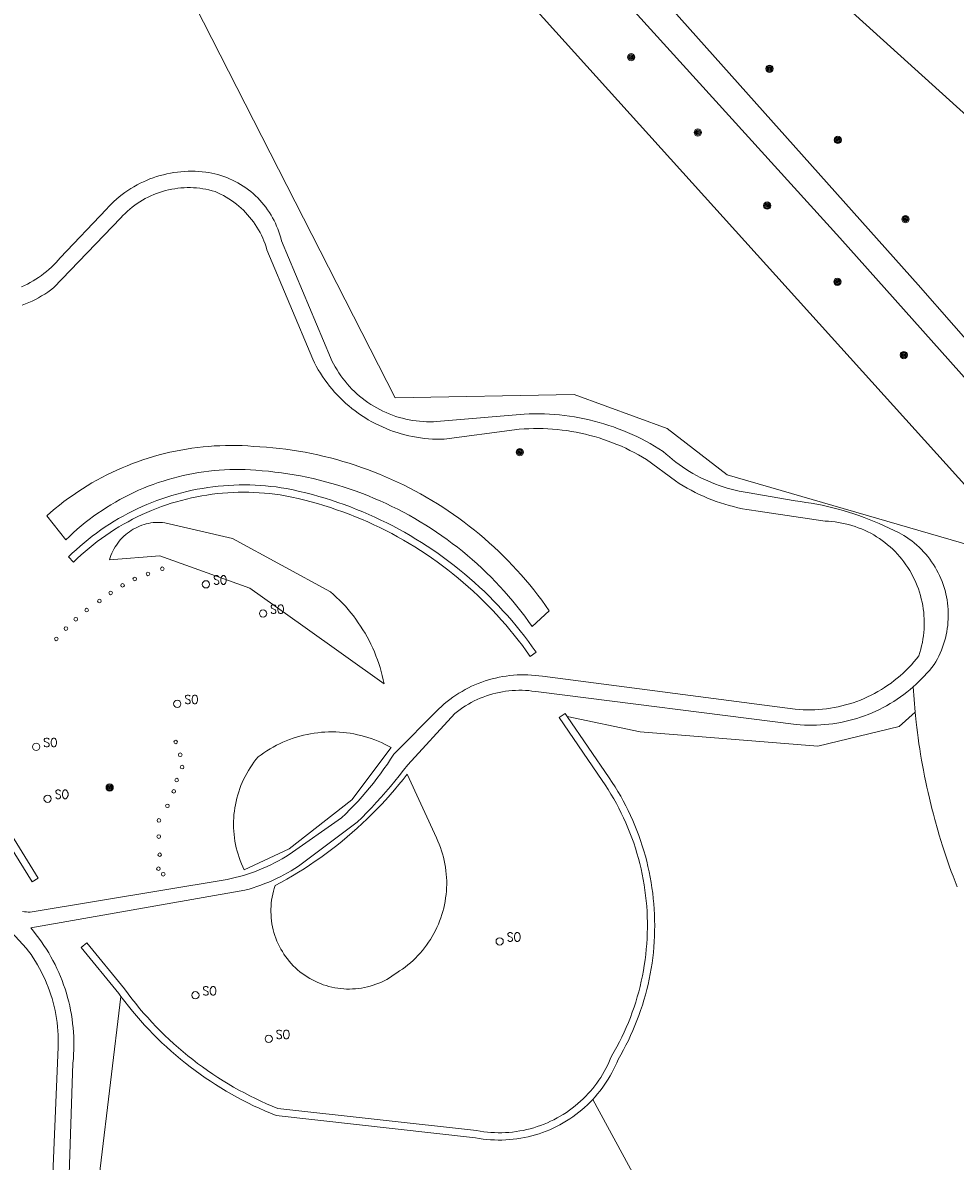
# Model space of a CAD drawing. Header units: metres. Extents: x 138165 to 154469, y 480134 to 494189.
# Tile 117 of 256: x 147164 to 147228, y 483323 to 483401. Entities that reach past the tile are written whole.
import ezdxf

# ---------------------------------------------------------------- set-up
doc = ezdxf.new("R2010")
doc.units = ezdxf.units.M
doc.header["$LTSCALE"] = 0.001
doc.header["$MEASUREMENT"] = 0
doc.layers.add('TOP-L-topo objecten punt', color=7, linetype='Continuous', lineweight=0)
doc.layers.add('TOP-L-topo objecten vlak', color=7, linetype='Continuous', lineweight=0)
doc.styles.add('Style-STANDARD', font='STANDARD.shx')

# ---------------------------------------------------------------- blocks, each defined once
blk = doc.blocks.new('24')
at = {"layer": 'TOP-L-topo objecten punt', "color": 7, "linetype": 'Continuous', "lineweight": 0}
for radius in [0.025, 0.0182, 0.0115, 0.005]:
    blk.add_circle((0, 0), radius, dxfattribs=at)
blk = doc.blocks.new('129')
at = {"layer": 'TOP-L-topo objecten punt', "color": 7, "linetype": 'Continuous', "lineweight": 0}
blk.add_circle((0, 0), 0.025, dxfattribs=at)
at = {"layer": 'TOP-L-topo objecten punt', "color": 7, "linetype": 'Continuous', "lineweight": 0, "style": 'Style-STANDARD'}
blk.add_text('SO', height=0.06, dxfattribs=at).set_placement((0.0483, 0))
blk = doc.blocks.new('10')
at = {"layer": 'TOP-L-topo objecten punt', "linetype": 'Continuous', "lineweight": 0}
blk.add_circle((0, 0), 0.0125, dxfattribs=at)

msp = doc.modelspace()

# ---------------------------------------------------------------- linework, layer by layer
at = {"layer": 'TOP-L-topo objecten vlak', "flags": 128}
for points in [[(147187.341, 483422.737), (147192.433, 483417.191), (147193.54, 483415.985), (147220.393, 483386.382), (147241.255, 483363.005), (147242.643, 483364.21), (147237.995, 483369.221), (147225.757, 483383.149), (147197.175, 483415.171), (147204.17, 483416.42), (147204.762, 483416.441), (147205.066, 483416.455)], [(147251.542, 483393.147), (147236.712, 483387.853), (147205.066, 483416.455)], [(147175.055, 483404.542), (147176.918, 483413.363), (147180.253, 483415.692), (147192.134, 483403.965), (147196.471, 483405.438), (147230.656, 483367.574), (147229.434, 483365.274), (147212.657, 483370.127), (147208.553, 483373.304), (147202.178, 483375.638), (147189.913, 483375.414), (147175.055, 483404.542)], [(147225.424, 483355.597), (147225.618, 483355.774), (147225.808, 483355.956), (147225.994, 483356.142), (147226.176, 483356.333), (147226.353, 483356.527), (147226.526, 483356.726), (147226.694, 483356.929), (147226.857, 483357.135), (147226.97, 483357.323), (147227.076, 483357.515), (147227.175, 483357.71), (147227.268, 483357.909), (147227.354, 483358.111), (147227.433, 483358.315), (147227.505, 483358.522), (147227.569, 483358.732), (147227.627, 483358.943), (147227.677, 483359.157), (147227.72, 483359.372), (147227.756, 483359.588), (147227.784, 483359.805), (147227.804, 483360.024), (147227.818, 483360.243), (147227.823, 483360.462), (147227.821, 483360.681), (147227.812, 483360.9), (147227.795, 483361.119), (147227.771, 483361.336), (147227.739, 483361.553), (147227.7, 483361.769), (147227.654, 483361.983), (147227.6, 483362.196), (147227.539, 483362.406), (147227.471, 483362.615), (147227.396, 483362.821), (147227.313, 483363.024), (147227.224, 483363.224), (147227.128, 483363.421), (147227.025, 483363.615), (147226.916, 483363.805), (147226.801, 483363.991), (147226.679, 483364.173), (147226.55, 483364.351), (147226.416, 483364.525), (147226.276, 483364.693), (147226.131, 483364.857), (147225.979, 483365.016), (147225.823, 483365.169), (147225.661, 483365.317), (147225.494, 483365.46), (147225.323, 483365.596), (147225.147, 483365.727), (147224.967, 483365.852), (147224.782, 483365.97), (147224.451, 483366.147), (147224.117, 483366.318), (147223.78, 483366.483), (147223.44, 483366.642), (147223.097, 483366.794), (147222.751, 483366.94), (147222.403, 483367.079), (147222.052, 483367.213), (147221.699, 483367.339), (147221.344, 483367.459), (147220.986, 483367.573), (147220.626, 483367.68), (147220.265, 483367.78), (147219.901, 483367.874), (147219.536, 483367.96), (147219.17, 483368.04), (147218.802, 483368.114), (147218.432, 483368.18), (147218.062, 483368.24), (147217.69, 483368.293), (147217.318, 483368.339), (147214.041, 483368.914), (147213.762, 483368.961), (147213.484, 483369.016), (147213.208, 483369.078), (147212.933, 483369.147), (147212.661, 483369.223), (147212.39, 483369.306), (147212.122, 483369.397), (147211.856, 483369.494), (147211.593, 483369.598), (147211.332, 483369.709), (147211.075, 483369.827), (147210.821, 483369.952), (147210.57, 483370.083), (147210.322, 483370.22), (147210.079, 483370.364), (147209.839, 483370.515), (147209.603, 483370.671), (147209.371, 483370.834), (147209.144, 483371.003), (147208.921, 483371.177), (147208.703, 483371.358), (147208.49, 483371.544), (147208.281, 483371.735), (147207.989, 483371.92), (147207.693, 483372.099), (147207.393, 483372.271), (147207.089, 483372.437), (147206.782, 483372.596), (147206.471, 483372.749), (147206.158, 483372.894), (147205.841, 483373.033), (147205.521, 483373.165), (147205.199, 483373.29), (147204.873, 483373.408), (147204.546, 483373.519), (147204.216, 483373.623), (147203.884, 483373.72), (147203.55, 483373.809), (147203.214, 483373.892), (147202.876, 483373.967), (147202.537, 483374.034), (147202.196, 483374.094), (147201.854, 483374.147), (147201.511, 483374.193), (147201.167, 483374.231), (147200.823, 483374.261), (147200.478, 483374.285), (147200.132, 483374.3), (147199.786, 483374.308), (147199.44, 483374.309), (147199.095, 483374.302), (147198.749, 483374.288), (147193.002, 483373.803), (147192.764, 483373.783), (147192.526, 483373.771), (147192.288, 483373.767), (147192.05, 483373.77), (147191.812, 483373.781), (147191.574, 483373.799), (147191.337, 483373.825), (147191.101, 483373.859), (147190.867, 483373.9), (147190.633, 483373.948), (147190.402, 483374.004), (147190.172, 483374.068), (147189.944, 483374.138), (147189.719, 483374.216), (147189.497, 483374.301), (147189.277, 483374.393), (147189.06, 483374.493), (147188.847, 483374.599), (147188.637, 483374.711), (147188.43, 483374.831), (147188.228, 483374.957), (147188.03, 483375.089), (147187.836, 483375.228), (147187.647, 483375.373), (147187.462, 483375.523), (147187.283, 483375.68), (147187.108, 483375.842), (147186.939, 483376.01), (147186.775, 483376.183), (147186.617, 483376.361), (147186.464, 483376.544), (147186.318, 483376.732), (147186.177, 483376.925), (147186.043, 483377.122), (147185.915, 483377.323), (147185.794, 483377.528), (147185.679, 483377.737), (147185.571, 483377.949), (147185.47, 483378.165), (147182.107, 483386.166), (147182.055, 483386.373), (147181.996, 483386.577), (147181.93, 483386.78), (147181.857, 483386.98), (147181.777, 483387.177), (147181.69, 483387.372), (147181.597, 483387.563), (147181.497, 483387.751), (147181.39, 483387.936), (147181.278, 483388.117), (147181.159, 483388.294), (147181.034, 483388.466), (147180.903, 483388.634), (147180.767, 483388.798), (147180.624, 483388.956), (147180.477, 483389.11), (147180.324, 483389.259), (147180.166, 483389.402), (147180.004, 483389.539), (147179.836, 483389.671), (147179.665, 483389.797), (147179.489, 483389.917), (147179.309, 483390.031), (147179.125, 483390.138), (147178.937, 483390.24), (147178.746, 483390.334), (147178.552, 483390.422), (147178.355, 483390.503), (147178.156, 483390.578), (147177.954, 483390.645), (147177.749, 483390.705), (147177.543, 483390.758), (147177.335, 483390.805), (147177.126, 483390.843), (147176.915, 483390.875), (147176.673, 483390.902), (147176.43, 483390.921), (147176.187, 483390.933), (147175.943, 483390.938), (147175.7, 483390.934), (147175.457, 483390.924), (147175.214, 483390.905), (147174.972, 483390.879), (147174.73, 483390.846), (147174.49, 483390.805), (147174.252, 483390.756), (147174.015, 483390.7), (147173.78, 483390.637), (147173.546, 483390.567), (147173.316, 483390.489), (147173.087, 483390.404), (147172.862, 483390.312), (147172.639, 483390.213), (147172.42, 483390.107), (147172.204, 483389.995), (147171.992, 483389.876), (147171.783, 483389.75), (147171.579, 483389.618), (147171.378, 483389.479), (147171.182, 483389.334), (147170.991, 483389.184), (147170.805, 483389.027), (147170.623, 483388.865), (147170.447, 483388.697), (147170.276, 483388.524), (147170.11, 483388.345), (147166.944, 483385.009), (147166.8, 483384.838), (147166.65, 483384.671), (147166.495, 483384.51), (147166.335, 483384.354), (147166.169, 483384.203), (147165.999, 483384.057), (147165.824, 483383.917), (147165.645, 483383.783), (147165.461, 483383.655), (147165.274, 483383.534), (147165.082, 483383.418), (147164.887, 483383.308), (147164.688, 483383.206), (147164.486, 483383.109), (147164.281, 483383.019)], [(147164.334, 483381.748), (147164.563, 483381.838), (147164.79, 483381.935), (147165.013, 483382.039), (147165.234, 483382.149), (147165.451, 483382.266), (147165.665, 483382.389), (147165.875, 483382.518), (147166.081, 483382.654), (147166.283, 483382.795), (147166.481, 483382.942), (147171.093, 483387.742), (147171.239, 483387.899), (147171.391, 483388.05), (147171.547, 483388.197), (147171.709, 483388.338), (147171.875, 483388.473), (147172.046, 483388.603), (147172.221, 483388.726), (147172.4, 483388.844), (147172.584, 483388.955), (147172.771, 483389.06), (147172.961, 483389.159), (147173.155, 483389.251), (147173.351, 483389.336), (147173.551, 483389.415), (147173.753, 483389.486), (147173.957, 483389.551), (147174.164, 483389.609), (147174.372, 483389.659), (147174.582, 483389.703), (147174.794, 483389.739), (147175.006, 483389.768), (147175.219, 483389.789), (147175.433, 483389.803), (147175.647, 483389.81), (147175.862, 483389.81), (147176.076, 483389.802), (147176.29, 483389.787), (147176.503, 483389.765), (147176.716, 483389.735), (147176.927, 483389.698), (147177.137, 483389.654), (147177.345, 483389.602), (147177.551, 483389.544), (147177.746, 483389.459), (147177.938, 483389.367), (147178.127, 483389.269), (147178.312, 483389.165), (147178.494, 483389.054), (147178.672, 483388.936), (147178.845, 483388.813), (147179.014, 483388.684), (147179.179, 483388.549), (147179.339, 483388.409), (147179.494, 483388.263), (147179.643, 483388.112), (147179.788, 483387.955), (147179.927, 483387.794), (147180.06, 483387.628), (147180.188, 483387.458), (147180.309, 483387.283), (147180.425, 483387.105), (147180.534, 483386.922), (147180.637, 483386.736), (147180.734, 483386.546), (147180.824, 483386.353), (147180.907, 483386.157), (147180.983, 483385.959), (147181.053, 483385.757), (147181.115, 483385.554), (147184.248, 483378.057), (147184.369, 483377.813), (147184.497, 483377.573), (147184.632, 483377.336), (147184.774, 483377.104), (147184.922, 483376.875), (147185.076, 483376.65), (147185.236, 483376.431), (147185.403, 483376.215), (147185.576, 483376.005), (147185.754, 483375.799), (147185.939, 483375.598), (147186.128, 483375.403), (147186.324, 483375.213), (147186.524, 483375.029), (147186.73, 483374.85), (147186.94, 483374.678), (147187.156, 483374.511), (147187.375, 483374.35), (147187.6, 483374.196), (147187.828, 483374.048), (147188.061, 483373.906), (147188.298, 483373.772), (147188.538, 483373.643), (147188.782, 483373.522), (147189.029, 483373.408), (147189.279, 483373.3), (147189.532, 483373.2), (147189.788, 483373.106), (147190.047, 483373.02), (147190.307, 483372.942), (147190.57, 483372.87), (147190.835, 483372.807), (147191.101, 483372.75), (147191.369, 483372.701), (147191.638, 483372.66), (147191.909, 483372.626), (147192.18, 483372.6), (147192.451, 483372.582), (147192.723, 483372.571), (147192.996, 483372.568), (147193.268, 483372.572), (147198.089, 483373.218), (147198.413, 483373.25), (147198.738, 483373.274), (147199.064, 483373.291), (147199.389, 483373.301), (147199.715, 483373.303), (147200.041, 483373.297), (147200.367, 483373.284), (147200.692, 483373.264), (147201.017, 483373.236), (147201.341, 483373.201), (147201.664, 483373.158), (147201.986, 483373.108), (147202.307, 483373.051), (147202.626, 483372.987), (147202.944, 483372.915), (147203.26, 483372.836), (147203.574, 483372.749), (147203.886, 483372.656), (147204.196, 483372.555), (147204.504, 483372.447), (147204.809, 483372.333), (147205.111, 483372.211), (147205.411, 483372.083), (147205.707, 483371.947), (147206.001, 483371.805), (147206.291, 483371.656), (147206.577, 483371.501), (147206.86, 483371.339), (147207.139, 483371.171), (147209.113, 483369.707), (147209.376, 483369.538), (147209.644, 483369.375), (147209.915, 483369.219), (147210.189, 483369.069), (147210.468, 483368.926), (147210.749, 483368.79), (147211.034, 483368.66), (147211.322, 483368.537), (147211.612, 483368.421), (147211.906, 483368.313), (147212.202, 483368.211), (147212.5, 483368.116), (147212.8, 483368.029), (147213.103, 483367.948), (147213.407, 483367.875), (147213.713, 483367.81), (147214.02, 483367.751), (147214.329, 483367.701), (147214.639, 483367.657), (147219.377, 483366.953), (147219.61, 483366.943), (147219.843, 483366.925), (147220.075, 483366.9), (147220.306, 483366.867), (147220.536, 483366.826), (147220.764, 483366.777), (147220.991, 483366.721), (147221.215, 483366.658), (147221.437, 483366.586), (147221.657, 483366.508), (147221.874, 483366.422), (147222.088, 483366.329), (147222.299, 483366.229), (147222.506, 483366.122), (147222.71, 483366.007), (147222.91, 483365.887), (147223.105, 483365.759), (147223.297, 483365.625), (147223.483, 483365.485), (147223.665, 483365.339), (147223.842, 483365.187), (147224.013, 483365.028), (147224.18, 483364.865), (147224.34, 483364.695), (147224.495, 483364.521), (147224.644, 483364.341), (147224.787, 483364.156), (147224.924, 483363.967), (147225.054, 483363.774), (147225.178, 483363.576), (147225.295, 483363.374), (147225.405, 483363.168), (147225.508, 483362.959), (147225.605, 483362.746), (147225.694, 483362.53), (147225.775, 483362.312), (147225.85, 483362.09), (147225.917, 483361.867), (147225.976, 483361.641), (147226.028, 483361.414), (147226.073, 483361.184), (147226.109, 483360.954), (147226.138, 483360.722), (147226.159, 483360.49), (147226.172, 483360.257), (147226.178, 483360.023), (147226.176, 483359.79), (147226.166, 483359.557), (147226.148, 483359.324), (147226.122, 483359.092), (147226.089, 483358.861), (147226.047, 483358.631), (147225.999, 483358.403), (147225.942, 483358.177), (147225.878, 483357.952), (147225.807, 483357.73), (147225.641, 483357.52), (147225.469, 483357.315), (147225.292, 483357.114), (147225.109, 483356.919), (147224.92, 483356.729), (147224.726, 483356.544), (147224.527, 483356.365), (147224.324, 483356.192), (147224.115, 483356.024), (147223.901, 483355.863), (147223.683, 483355.707), (147223.461, 483355.558), (147223.235, 483355.415), (147223.005, 483355.278), (147222.771, 483355.148), (147222.533, 483355.025), (147222.292, 483354.909), (147222.048, 483354.799), (147221.801, 483354.696), (147221.551, 483354.601), (147221.298, 483354.512), (147221.043, 483354.431), (147220.786, 483354.357), (147220.526, 483354.29), (147220.265, 483354.23), (147220.003, 483354.178), (147219.739, 483354.133), (147219.474, 483354.096), (147219.208, 483354.066), (147218.941, 483354.044), (147218.674, 483354.03), (147218.406, 483354.023), (147218.138, 483354.023), (147217.871, 483354.031), (147217.604, 483354.047), (147217.337, 483354.07), (147199.994, 483356.322), (147199.748, 483356.357), (147199.501, 483356.385), (147199.254, 483356.406), (147199.006, 483356.419), (147198.757, 483356.425), (147198.509, 483356.423), (147198.261, 483356.414), (147198.013, 483356.397), (147197.765, 483356.374), (147197.519, 483356.342), (147197.273, 483356.304), (147197.029, 483356.258), (147196.787, 483356.205), (147196.546, 483356.145), (147196.306, 483356.078)], [(147169.45, 483369.76), (147169.116, 483369.57), (147168.785, 483369.374), (147168.459, 483369.17), (147168.137, 483368.96), (147167.819, 483368.744), (147167.506, 483368.521), (147167.197, 483368.292), (147166.893, 483368.057), (147166.594, 483367.816), (147166.3, 483367.568), (147166.011, 483367.315), (147167.316, 483365.664), (147167.573, 483365.913), (147167.835, 483366.157), (147168.102, 483366.395), (147168.375, 483366.627), (147168.652, 483366.853), (147168.934, 483367.073), (147169.221, 483367.287), (147169.512, 483367.495), (147169.808, 483367.696), (147170.108, 483367.892), (147170.412, 483368.08), (147170.72, 483368.262), (147171.032, 483368.438), (147171.347, 483368.607), (147171.666, 483368.769), (147171.989, 483368.924), (147172.314, 483369.072), (147172.643, 483369.213), (147172.975, 483369.347), (147173.31, 483369.474), (147173.647, 483369.594), (147173.987, 483369.706), (147174.329, 483369.811), (147174.673, 483369.909), (147175.019, 483369.999), (147175.367, 483370.082), (147175.717, 483370.157), (147176.068, 483370.225), (147176.421, 483370.285), (147176.775, 483370.338), (147177.13, 483370.383), (147177.486, 483370.421), (147177.842, 483370.451), (147178.2, 483370.473), (147178.557, 483370.487), (147178.915, 483370.494), (147179.273, 483370.493), (147179.63, 483370.485), (147179.988, 483370.469), (147180.345, 483370.445), (147180.785, 483370.412), (147181.225, 483370.372), (147181.664, 483370.323), (147182.103, 483370.267), (147182.54, 483370.203), (147182.976, 483370.132), (147183.41, 483370.053), (147183.843, 483369.966), (147184.275, 483369.872), (147184.705, 483369.77), (147185.132, 483369.66), (147185.558, 483369.543), (147185.982, 483369.419), (147186.404, 483369.287), (147186.823, 483369.148), (147187.24, 483369.001), (147187.654, 483368.847), (147188.065, 483368.686), (147188.473, 483368.517), (147188.878, 483368.341), (147189.281, 483368.159), (147189.679, 483367.969), (147190.075, 483367.772), (147190.467, 483367.568), (147190.855, 483367.358), (147191.24, 483367.14), (147191.62, 483366.916), (147191.997, 483366.685), (147192.369, 483366.448), (147192.738, 483366.204), (147193.101, 483365.954), (147193.461, 483365.697), (147193.816, 483365.434), (147194.166, 483365.165), (147194.511, 483364.889), (147194.852, 483364.608), (147195.187, 483364.321), (147195.518, 483364.027), (147195.843, 483363.728), (147196.163, 483363.424), (147196.477, 483363.114), (147196.786, 483362.798), (147197.089, 483362.477), (147197.387, 483362.15), (147197.679, 483361.819), (147197.965, 483361.482), (147198.245, 483361.14), (147198.518, 483360.794), (147198.786, 483360.442), (147199.048, 483360.087), (147199.303, 483359.726), (147200.469, 483360.814), (147200.213, 483361.178), (147199.951, 483361.538), (147199.683, 483361.893), (147199.409, 483362.244), (147199.129, 483362.59), (147198.843, 483362.931), (147198.551, 483363.268), (147198.254, 483363.599), (147197.951, 483363.925), (147197.642, 483364.246), (147197.328, 483364.562), (147197.009, 483364.872), (147196.685, 483365.177), (147196.355, 483365.476), (147196.021, 483365.769), (147195.681, 483366.057), (147195.336, 483366.339), (147194.987, 483366.615), (147194.633, 483366.885), (147194.275, 483367.149), (147193.912, 483367.407), (147193.545, 483367.659), (147193.174, 483367.904), (147192.798, 483368.143), (147192.418, 483368.376), (147192.035, 483368.602), (147191.648, 483368.821), (147191.257, 483369.034), (147190.862, 483369.24), (147190.464, 483369.44), (147190.063, 483369.632), (147189.658, 483369.818), (147189.251, 483369.997), (147188.84, 483370.169), (147188.427, 483370.334), (147188.01, 483370.492), (147187.592, 483370.642), (147187.17, 483370.786), (147186.746, 483370.922), (147186.32, 483371.051), (147185.892, 483371.173), (147185.462, 483371.288), (147185.03, 483371.395), (147184.596, 483371.495), (147184.161, 483371.587), (147183.724, 483371.672), (147183.285, 483371.75), (147182.846, 483371.82), (147182.405, 483371.882), (147181.963, 483371.937), (147181.521, 483371.985), (147181.077, 483372.025), (147180.633, 483372.057), (147180.189, 483372.082), (147179.806, 483372.109), (147179.422, 483372.129), (147179.038, 483372.14), (147178.653, 483372.144), (147178.269, 483372.14), (147177.885, 483372.128), (147177.501, 483372.109), (147177.117, 483372.081), (147176.735, 483372.046), (147176.353, 483372.003), (147175.972, 483371.953), (147175.592, 483371.895), (147175.213, 483371.829), (147174.836, 483371.755), (147174.46, 483371.674), (147174.086, 483371.585), (147173.714, 483371.489), (147173.344, 483371.385), (147172.976, 483371.273), (147172.61, 483371.155), (147172.247, 483371.028), (147171.887, 483370.895), (147171.529, 483370.754), (147171.175, 483370.606), (147170.823, 483370.451), (147170.474, 483370.289), (147170.129, 483370.119), (147169.788, 483369.943), (147169.45, 483369.76)], [(147190.938, 483365.962), (147190.542, 483366.189), (147190.143, 483366.409), (147189.741, 483366.623), (147189.335, 483366.831), (147188.925, 483367.031), (147188.512, 483367.225), (147188.096, 483367.411), (147187.677, 483367.591), (147187.255, 483367.764), (147186.831, 483367.929), (147186.403, 483368.088), (147185.973, 483368.239), (147185.54, 483368.383), (147185.106, 483368.52), (147184.668, 483368.65), (147184.229, 483368.772), (147183.788, 483368.887), (147183.345, 483368.995), (147182.9, 483369.095), (147182.454, 483369.188), (147182.097, 483369.246), (147181.739, 483369.296), (147181.38, 483369.339), (147181.02, 483369.375), (147180.659, 483369.402), (147180.298, 483369.422), (147179.936, 483369.435), (147179.575, 483369.44), (147179.213, 483369.437), (147178.851, 483369.426), (147178.49, 483369.408), (147178.129, 483369.383), (147177.769, 483369.349), (147177.41, 483369.308), (147177.051, 483369.26), (147176.694, 483369.204), (147176.338, 483369.14), (147175.983, 483369.069), (147175.63, 483368.99), (147175.279, 483368.904), (147174.93, 483368.81), (147174.582, 483368.71), (147174.237, 483368.601), (147173.894, 483368.486), (147173.554, 483368.363), (147173.217, 483368.233), (147172.882, 483368.097), (147172.55, 483367.953), (147172.221, 483367.802), (147171.896, 483367.644), (147171.574, 483367.479), (147171.256, 483367.307), (147170.941, 483367.129), (147170.63, 483366.944), (147170.323, 483366.753), (147170.02, 483366.555), (147169.721, 483366.351), (147169.427, 483366.141), (147169.138, 483365.924), (147168.853, 483365.702), (147168.572, 483365.473), (147168.297, 483365.238), (147168.026, 483364.998), (147167.761, 483364.752), (147167.501, 483364.501), (147167.853, 483364.145), (147168.111, 483364.395), (147168.374, 483364.639), (147168.643, 483364.877), (147168.916, 483365.109), (147169.195, 483365.335), (147169.479, 483365.555), (147169.767, 483365.77), (147170.059, 483365.977), (147170.357, 483366.179), (147170.658, 483366.374), (147170.964, 483366.562), (147171.273, 483366.744), (147171.587, 483366.919), (147171.904, 483367.087), (147172.224, 483367.248), (147172.548, 483367.403), (147172.876, 483367.55), (147173.206, 483367.69), (147173.54, 483367.823), (147173.876, 483367.949), (147174.215, 483368.067), (147174.556, 483368.178), (147174.9, 483368.282), (147175.246, 483368.378), (147175.593, 483368.467), (147175.943, 483368.548), (147176.294, 483368.622), (147176.647, 483368.688), (147177.001, 483368.747), (147177.357, 483368.797), (147177.713, 483368.84), (147178.07, 483368.876), (147178.428, 483368.903), (147178.787, 483368.923), (147179.145, 483368.935), (147179.504, 483368.94), (147179.863, 483368.936), (147180.222, 483368.925), (147180.581, 483368.906), (147180.939, 483368.88), (147181.296, 483368.845), (147181.652, 483368.803), (147182.008, 483368.754), (147182.362, 483368.696), (147182.81, 483368.603), (147183.256, 483368.502), (147183.7, 483368.393), (147184.143, 483368.277), (147184.583, 483368.154), (147185.022, 483368.023), (147185.458, 483367.884), (147185.891, 483367.738), (147186.322, 483367.585), (147186.75, 483367.425), (147187.176, 483367.257), (147187.598, 483367.082), (147188.018, 483366.899), (147188.434, 483366.71), (147188.847, 483366.513), (147189.257, 483366.31), (147189.663, 483366.1), (147190.066, 483365.882), (147190.464, 483365.658), (147190.859, 483365.427), (147191.25, 483365.19), (147191.637, 483364.945), (147192.019, 483364.695), (147192.398, 483364.437), (147192.771, 483364.174), (147193.141, 483363.904), (147193.505, 483363.628), (147193.865, 483363.345), (147194.22, 483363.057), (147194.57, 483362.762), (147194.915, 483362.462), (147195.255, 483362.156), (147195.589, 483361.844), (147195.918, 483361.526), (147196.242, 483361.203), (147196.56, 483360.874), (147196.873, 483360.54), (147197.179, 483360.201), (147197.48, 483359.856), (147197.775, 483359.507), (147198.064, 483359.152), (147198.347, 483358.793), (147198.624, 483358.429), (147198.895, 483358.06), (147199.159, 483357.686), (147199.569, 483357.972), (147199.306, 483358.344), (147199.037, 483358.712), (147198.761, 483359.075), (147198.479, 483359.434), (147198.192, 483359.787), (147197.899, 483360.136), (147197.6, 483360.481), (147197.295, 483360.82), (147196.984, 483361.154), (147196.668, 483361.482), (147196.347, 483361.806), (147196.02, 483362.124), (147195.688, 483362.436), (147195.351, 483362.743), (147195.009, 483363.044), (147194.662, 483363.34), (147194.309, 483363.63), (147193.953, 483363.913), (147193.591, 483364.191), (147193.225, 483364.463), (147192.854, 483364.728), (147192.479, 483364.988), (147192.1, 483365.241), (147191.717, 483365.488), (147191.329, 483365.728), (147190.938, 483365.962)], [(147188.685, 483357.46), (147188.78, 483357.19), (147188.867, 483356.918), (147188.947, 483356.643), (147189.021, 483356.366), (147189.087, 483356.088), (147189.146, 483355.808), (147183.579, 483359.771), (147179.948, 483362.371), (147173.772, 483364.583), (147170.317, 483364.305), (147170.364, 483364.458), (147170.418, 483364.61), (147170.478, 483364.758), (147170.546, 483364.904), (147170.62, 483365.046), (147170.7, 483365.185), (147170.786, 483365.32), (147170.879, 483365.451), (147170.978, 483365.578), (147171.082, 483365.7), (147171.191, 483365.817), (147171.306, 483365.929), (147171.426, 483366.036), (147171.551, 483366.137), (147171.68, 483366.232), (147171.813, 483366.322), (147171.95, 483366.405), (147172.091, 483366.482), (147172.235, 483366.552), (147172.382, 483366.616), (147172.532, 483366.673), (147172.685, 483366.723), (147172.839, 483366.766), (147172.996, 483366.802), (147173.153, 483366.831), (147173.312, 483366.852), (147173.472, 483366.867), (147173.633, 483366.874), (147173.793, 483366.873), (147173.953, 483366.866), (147174.113, 483366.851), (147178.757, 483365.759), (147185.467, 483362.118), (147185.682, 483361.929), (147185.891, 483361.734), (147186.096, 483361.534), (147186.295, 483361.329), (147186.489, 483361.118), (147186.678, 483360.903), (147186.861, 483360.683), (147187.038, 483360.459), (147187.21, 483360.23), (147187.376, 483359.996), (147187.535, 483359.759), (147187.689, 483359.517), (147187.836, 483359.272), (147187.977, 483359.023), (147188.112, 483358.77), (147188.24, 483358.514), (147188.361, 483358.255), (147188.476, 483357.993), (147188.584, 483357.728), (147188.685, 483357.46)], [(147171.103, 483334.381), (147168.977, 483316.697), (147172.482, 483307.445), (147181.142, 483292.084), (147177.758, 483268.091), (147174.984, 483263.805), (147159.468, 483256.662), (147158.079, 483260.265), (147169.606, 483264.603), (147174.337, 483268.105), (147176.151, 483279.706), (147176.983, 483287.708), (147175.9, 483292.287), (147169.029, 483304.06), (147165.756, 483311.453), (147162.38, 483326.356), (147155.396, 483342.454), (147153.582, 483349.795), (147149.259, 483358.938), (147093.819, 483330.366), (147086.776, 483316.253)], [(147196.306, 483356.078), (147196.069, 483356.003), (147195.835, 483355.922), (147195.603, 483355.833), (147195.373, 483355.738), (147195.147, 483355.636), (147194.923, 483355.527), (147194.703, 483355.411), (147194.487, 483355.289), (147194.274, 483355.161), (147194.065, 483355.026), (147193.861, 483354.886), (147193.66, 483354.739), (147193.464, 483354.586), (147193.273, 483354.428), (147193.087, 483354.264), (147192.905, 483354.094), (147189.813, 483350.978), (147189.594, 483350.639), (147189.368, 483350.304), (147189.137, 483349.972), (147188.899, 483349.645), (147188.656, 483349.323), (147188.408, 483349.004), (147188.154, 483348.69), (147187.894, 483348.381), (147187.629, 483348.076), (147187.358, 483347.776), (147187.082, 483347.481), (147186.801, 483347.19), (147186.515, 483346.905), (147186.224, 483346.625), (147182.64, 483344.109), (147182.395, 483343.957), (147182.146, 483343.81), (147181.894, 483343.67), (147181.639, 483343.535), (147181.381, 483343.406), (147181.12, 483343.283), (147180.856, 483343.166), (147180.59, 483343.056), (147180.321, 483342.951), (147180.049, 483342.853), (147179.776, 483342.762), (147179.5, 483342.676), (147179.222, 483342.597), (147178.943, 483342.525), (147178.662, 483342.459), (147178.38, 483342.399), (147165.013, 483340.179), (147164.883, 483340.169), (147164.752, 483340.165), (147164.622, 483340.17), (147164.492, 483340.181), (147164.362, 483340.2)], [(147167.443, 483318.713), (147167.814, 483329.821), (147167.841, 483330.122), (147167.86, 483330.424), (147167.872, 483330.726), (147167.877, 483331.028), (147167.874, 483331.33), (147167.864, 483331.633), (147167.847, 483331.934), (147167.822, 483332.236), (147167.789, 483332.536), (147167.75, 483332.836), (147167.703, 483333.135), (147167.648, 483333.432), (147167.587, 483333.728), (147167.518, 483334.022), (147167.442, 483334.315), (147167.359, 483334.605), (147167.269, 483334.894), (147167.171, 483335.18), (147167.067, 483335.464), (147166.956, 483335.745), (147166.838, 483336.023), (147166.713, 483336.299), (147166.581, 483336.571), (147166.443, 483336.84), (147166.298, 483337.105), (147166.147, 483337.367), (147165.99, 483337.625), (147165.826, 483337.879), (147165.656, 483338.129), (147165.48, 483338.375), (147165.298, 483338.616), (147165.11, 483338.853), (147164.916, 483339.085), (147179.605, 483341.662), (147179.882, 483341.74), (147180.157, 483341.824), (147180.43, 483341.915), (147180.701, 483342.012), (147180.97, 483342.115), (147181.237, 483342.224), (147181.5, 483342.339), (147181.761, 483342.46), (147182.02, 483342.587), (147182.275, 483342.72), (147182.527, 483342.858), (147182.776, 483343.002), (147183.022, 483343.152), (147183.264, 483343.308), (147187.295, 483346.317), (147187.635, 483346.653), (147187.971, 483346.993), (147188.301, 483347.338), (147188.627, 483347.688), (147188.948, 483348.043), (147189.263, 483348.401), (147189.574, 483348.765), (147189.88, 483349.132), (147190.18, 483349.504), (147190.475, 483349.88), (147190.765, 483350.26), (147193.993, 483353.773), (147194.171, 483353.913), (147194.353, 483354.048), (147194.539, 483354.177), (147194.729, 483354.299), (147194.924, 483354.416), (147195.121, 483354.526), (147195.323, 483354.63), (147195.527, 483354.727), (147195.735, 483354.818), (147195.945, 483354.902), (147196.158, 483354.979), (147196.373, 483355.049), (147196.59, 483355.113), (147196.81, 483355.169), (147197.031, 483355.218), (147197.253, 483355.261), (147197.477, 483355.296), (147197.701, 483355.324), (147197.927, 483355.344), (147198.153, 483355.357), (147198.379, 483355.364), (147198.606, 483355.362), (147198.832, 483355.354), (147199.058, 483355.338), (147199.283, 483355.315), (147199.508, 483355.285), (147199.731, 483355.248), (147217.401, 483353.021), (147217.68, 483352.997), (147217.959, 483352.98), (147218.238, 483352.971), (147218.518, 483352.969), (147218.797, 483352.974), (147219.076, 483352.987), (147219.355, 483353.008), (147219.633, 483353.035), (147219.911, 483353.07), (147220.187, 483353.112), (147220.462, 483353.162), (147220.736, 483353.219), (147221.008, 483353.283), (147221.279, 483353.354), (147221.547, 483353.433), (147221.813, 483353.518), (147222.077, 483353.611), (147222.338, 483353.71), (147222.597, 483353.816), (147222.852, 483353.929), (147223.105, 483354.049), (147223.354, 483354.176), (147223.6, 483354.309), (147223.843, 483354.448), (147224.081, 483354.594), (147224.316, 483354.746), (147224.546, 483354.905), (147224.772, 483355.069), (147224.994, 483355.239), (147225.211, 483355.415), (147225.424, 483355.597)], [(147225.424, 483355.597), (147225.543, 483353.868)], [(147201.705, 483353.567), (147201.557, 483353.783), (147201.145, 483353.501), (147204.1, 483349.183), (147204.306, 483348.877), (147204.507, 483348.566), (147204.7, 483348.251), (147204.887, 483347.932), (147205.067, 483347.609), (147205.241, 483347.282), (147205.407, 483346.952), (147205.566, 483346.618), (147205.718, 483346.281), (147205.864, 483345.941), (147206.001, 483345.598), (147206.132, 483345.252), (147206.255, 483344.904), (147206.371, 483344.553), (147206.48, 483344.199), (147206.581, 483343.843), (147206.674, 483343.486), (147206.76, 483343.126), (147206.838, 483342.765), (147206.909, 483342.402), (147206.972, 483342.037), (147207.027, 483341.672), (147207.074, 483341.305), (147207.114, 483340.937), (147207.146, 483340.569), (147207.17, 483340.2), (147207.187, 483339.83), (147207.195, 483339.461), (147207.196, 483339.091), (147207.189, 483338.721), (147207.174, 483338.352), (147207.152, 483337.983), (147207.121, 483337.614), (147207.083, 483337.246), (147207.037, 483336.88), (147206.984, 483336.514), (147206.922, 483336.149), (147206.853, 483335.786), (147206.776, 483335.424), (147206.692, 483335.064), (147206.6, 483334.706), (147206.501, 483334.35), (147206.394, 483333.996), (147206.279, 483333.644), (147206.158, 483333.295), (147206.029, 483332.949), (147205.892, 483332.605), (147205.748, 483332.264), (147205.598, 483331.927), (147205.44, 483331.592), (147205.275, 483331.261), (147205.103, 483330.934), (147204.924, 483330.61), (147204.739, 483330.29), (147204.65, 483330.074), (147204.556, 483329.86), (147204.455, 483329.649), (147204.349, 483329.441), (147204.236, 483329.236), (147204.118, 483329.034), (147203.995, 483328.835), (147203.865, 483328.64), (147203.731, 483328.449), (147203.591, 483328.262), (147203.445, 483328.079), (147203.295, 483327.9), (147203.139, 483327.725), (147202.969, 483327.545), (147202.794, 483327.37), (147202.614, 483327.201), (147202.428, 483327.036), (147202.238, 483326.878), (147202.043, 483326.725), (147201.844, 483326.578), (147201.64, 483326.438), (147201.432, 483326.303), (147201.22, 483326.175), (147201.005, 483326.053), (147200.786, 483325.937), (147200.563, 483325.828), (147200.338, 483325.726), (147200.109, 483325.631), (147199.878, 483325.543), (147199.644, 483325.461), (147199.408, 483325.387), (147199.169, 483325.32), (147198.929, 483325.259), (147198.687, 483325.206), (147198.444, 483325.161), (147198.199, 483325.122), (147197.954, 483325.092), (147197.707, 483325.068), (147197.46, 483325.052), (147197.212, 483325.043), (147196.965, 483325.041), (147196.717, 483325.047), (147196.47, 483325.061), (147196.223, 483325.082), (147195.977, 483325.11), (147195.732, 483325.146), (147195.488, 483325.188), (147181.863, 483326.705), (147181.472, 483326.865), (147181.085, 483327.032), (147180.7, 483327.205), (147180.318, 483327.386), (147179.94, 483327.573), (147179.565, 483327.766), (147179.193, 483327.967), (147178.825, 483328.173), (147178.461, 483328.387), (147178.1, 483328.606), (147177.743, 483328.832), (147177.391, 483329.065), (147177.042, 483329.303), (147176.698, 483329.547), (147176.358, 483329.798), (147176.023, 483330.054), (147175.692, 483330.317), (147175.366, 483330.585), (147175.045, 483330.859), (147174.728, 483331.138), (147174.417, 483331.423), (147174.111, 483331.714), (147173.809, 483332.009), (147173.513, 483332.31), (147173.223, 483332.617), (147172.937, 483332.928), (147172.658, 483333.244), (147172.384, 483333.565), (147172.115, 483333.891), (147171.853, 483334.222), (147171.596, 483334.557), (147171.345, 483334.896), (147168.767, 483338.059), (147168.379, 483337.743), (147170.949, 483334.591), (147171.103, 483334.381)], [(147201.705, 483353.567), (147206.698, 483352.511), (147218.874, 483351.537), (147224.446, 483352.893), (147225.543, 483353.868)], [(147225.543, 483353.868), (147225.618, 483353.177), (147225.66, 483352.822), (147225.704, 483352.468), (147225.752, 483352.114), (147225.811, 483351.701), (147225.864, 483351.348), (147225.92, 483350.996), (147225.99, 483350.585), (147226.052, 483350.233), (147226.118, 483349.882), (147226.198, 483349.473), (147226.281, 483349.065), (147226.356, 483348.716), (147226.434, 483348.368), (147226.528, 483347.962), (147226.698, 483347.268), (147226.803, 483346.865), (147226.895, 483346.52), (147227.105, 483345.775), (147227.206, 483345.433), (147227.435, 483344.694), (147227.545, 483344.354), (147227.658, 483344.015), (147227.892, 483343.341), (147228.033, 483342.949), (147228.157, 483342.614), (147228.435, 483341.892)], [(147203.45, 483327.324), (147203.619, 483327.511), (147203.782, 483327.702), (147203.94, 483327.897), (147204.093, 483328.097), (147204.239, 483328.302), (147204.38, 483328.51), (147204.514, 483328.722), (147204.643, 483328.939), (147204.765, 483329.158), (147204.881, 483329.381), (147204.99, 483329.608), (147205.093, 483329.837), (147205.189, 483330.07), (147205.374, 483330.39), (147205.553, 483330.715), (147205.725, 483331.043), (147205.89, 483331.374), (147206.048, 483331.709), (147206.199, 483332.047), (147206.344, 483332.388), (147206.481, 483332.732), (147206.611, 483333.079), (147206.734, 483333.428), (147206.85, 483333.78), (147206.959, 483334.134), (147207.06, 483334.49), (147207.154, 483334.849), (147207.24, 483335.209), (147207.319, 483335.571), (147207.391, 483335.934), (147207.455, 483336.299), (147207.512, 483336.665), (147207.561, 483337.032), (147207.603, 483337.4), (147207.637, 483337.768), (147207.663, 483338.138), (147207.682, 483338.508), (147207.693, 483338.878), (147207.697, 483339.248), (147207.693, 483339.619), (147207.681, 483339.989), (147207.662, 483340.359), (147207.635, 483340.728), (147207.601, 483341.097), (147207.559, 483341.465), (147207.509, 483341.832), (147207.452, 483342.198), (147207.388, 483342.562), (147207.315, 483342.926), (147207.236, 483343.287), (147207.149, 483343.647), (147207.055, 483344.005), (147206.953, 483344.362), (147206.844, 483344.715), (147206.728, 483345.067), (147206.604, 483345.416), (147206.474, 483345.763), (147206.336, 483346.107), (147206.192, 483346.448), (147206.04, 483346.785), (147205.881, 483347.12), (147205.716, 483347.451), (147205.544, 483347.779), (147205.365, 483348.104), (147205.179, 483348.424), (147204.987, 483348.741), (147204.788, 483349.053), (147204.584, 483349.362), (147201.705, 483353.567)], [(147189.402, 483351.556), (147189.62, 483351.437), (147186.931, 483347.855), (147182.625, 483344.499), (147179.549, 483343.063), (147179.452, 483343.27), (147179.361, 483343.48), (147179.277, 483343.693), (147179.2, 483343.909), (147179.13, 483344.127), (147179.067, 483344.347), (147179.011, 483344.569), (147178.962, 483344.793), (147178.921, 483345.018), (147178.886, 483345.244), (147178.86, 483345.471), (147178.84, 483345.7), (147178.828, 483345.928), (147178.823, 483346.157), (147178.825, 483346.386), (147178.835, 483346.615), (147178.852, 483346.843), (147178.877, 483347.07), (147178.908, 483347.297), (147178.947, 483347.523), (147178.994, 483347.747), (147179.047, 483347.97), (147179.108, 483348.19), (147179.175, 483348.409), (147179.25, 483348.625), (147179.332, 483348.839), (147179.42, 483349.05), (147179.515, 483349.259), (147179.617, 483349.464), (147179.725, 483349.665), (147179.84, 483349.863), (147179.961, 483350.058), (147180.088, 483350.248), (147180.222, 483350.434), (147180.361, 483350.616), (147180.506, 483350.793), (147180.705, 483350.942), (147180.908, 483351.085), (147181.115, 483351.221), (147181.327, 483351.351), (147181.542, 483351.475), (147181.761, 483351.592), (147181.983, 483351.703), (147182.208, 483351.807), (147182.437, 483351.904), (147182.668, 483351.994), (147182.902, 483352.077), (147183.139, 483352.153), (147183.377, 483352.222), (147183.618, 483352.284), (147183.86, 483352.338), (147184.104, 483352.386), (147184.349, 483352.425), (147184.595, 483352.458), (147184.842, 483352.483), (147185.09, 483352.5), (147185.338, 483352.51), (147185.586, 483352.513), (147185.834, 483352.508), (147186.082, 483352.496), (147186.33, 483352.476), (147186.576, 483352.448), (147186.822, 483352.414), (147187.067, 483352.372), (147187.31, 483352.322), (147187.552, 483352.265), (147187.792, 483352.201), (147188.03, 483352.13), (147188.265, 483352.052), (147188.499, 483351.967), (147188.729, 483351.874), (147188.957, 483351.775), (147189.181, 483351.669), (147189.402, 483351.556)], [(147160.051, 483350.215), (147165.014, 483342.23), (147165.438, 483342.494), (147160.528, 483350.394)], [(147181.593, 483338.759), (147181.54, 483338.956), (147181.494, 483339.156), (147181.457, 483339.356), (147181.427, 483339.559), (147181.404, 483339.762), (147181.39, 483339.966), (147181.383, 483340.17), (147181.384, 483340.374), (147181.393, 483340.579), (147181.409, 483340.782), (147181.434, 483340.985), (147181.466, 483341.187), (147181.505, 483341.388), (147181.553, 483341.586), (147181.608, 483341.783), (147181.67, 483341.978), (147182.074, 483342.196), (147182.475, 483342.421), (147182.872, 483342.653), (147183.265, 483342.891), (147183.654, 483343.135), (147184.039, 483343.386), (147184.42, 483343.643), (147184.797, 483343.907), (147185.169, 483344.176), (147185.537, 483344.452), (147185.9, 483344.733), (147186.259, 483345.021), (147186.612, 483345.314), (147186.961, 483345.613), (147187.305, 483345.918), (147187.644, 483346.228), (147187.978, 483346.544), (147188.306, 483346.865), (147188.63, 483347.192), (147188.947, 483347.524), (147189.26, 483347.861), (147189.567, 483348.203), (147189.868, 483348.55), (147190.163, 483348.903), (147190.452, 483349.259), (147190.736, 483349.621), (147192.739, 483345.241), (147192.836, 483345.028), (147192.926, 483344.811), (147193.009, 483344.592), (147193.085, 483344.37), (147193.154, 483344.146), (147193.215, 483343.92), (147193.269, 483343.692), (147193.315, 483343.462), (147193.354, 483343.231), (147193.386, 483342.999), (147193.41, 483342.766), (147193.426, 483342.532), (147193.435, 483342.297), (147193.436, 483342.063), (147193.43, 483341.829), (147193.416, 483341.595), (147193.394, 483341.361), (147193.365, 483341.129), (147193.328, 483340.897), (147193.284, 483340.667), (147193.232, 483340.439), (147193.173, 483340.212), (147193.107, 483339.987), (147193.033, 483339.764), (147192.952, 483339.544), (147192.864, 483339.327), (147192.769, 483339.113), (147192.667, 483338.902), (147192.559, 483338.694), (147192.443, 483338.49), (147192.321, 483338.29), (147192.193, 483338.094), (147192.058, 483337.902), (147191.917, 483337.714), (147191.771, 483337.532), (147191.618, 483337.354), (147191.46, 483337.181), (147191.296, 483337.013), (147191.126, 483336.851), (147190.952, 483336.695), (147190.773, 483336.544), (147190.588, 483336.399), (147190.4, 483336.26), (147190.206, 483336.127), (147190.009, 483336.001), (147189.845, 483335.879), (147189.676, 483335.764), (147189.503, 483335.655), (147189.326, 483335.553), (147189.145, 483335.458), (147188.96, 483335.37), (147188.773, 483335.289), (147188.582, 483335.215), (147188.389, 483335.148), (147188.193, 483335.089), (147187.996, 483335.037), (147187.796, 483334.993), (147187.595, 483334.957), (147187.393, 483334.928), (147187.189, 483334.907), (147186.985, 483334.894), (147186.781, 483334.888), (147186.577, 483334.891), (147186.372, 483334.901), (147186.169, 483334.919), (147185.966, 483334.944), (147185.764, 483334.978), (147185.564, 483335.019), (147185.366, 483335.068), (147185.169, 483335.124), (147184.975, 483335.187), (147184.783, 483335.258), (147184.594, 483335.337), (147184.409, 483335.422), (147184.226, 483335.515), (147184.048, 483335.614), (147183.873, 483335.72), (147183.703, 483335.833), (147183.536, 483335.952), (147183.375, 483336.077), (147183.218, 483336.208), (147183.067, 483336.346), (147182.921, 483336.489), (147182.78, 483336.637), (147182.645, 483336.791), (147182.517, 483336.949), (147182.394, 483337.113), (147182.278, 483337.281), (147182.168, 483337.453), (147182.065, 483337.63), (147181.968, 483337.81), (147181.879, 483337.994), (147181.796, 483338.181), (147181.721, 483338.371), (147181.653, 483338.564), (147181.593, 483338.759)], [(147162.586, 483339.869), (147164.606, 483337.701), (147164.775, 483337.478), (147164.937, 483337.25), (147165.094, 483337.018), (147165.244, 483336.781), (147165.388, 483336.541), (147165.526, 483336.297), (147165.657, 483336.05), (147165.781, 483335.799), (147165.898, 483335.545), (147166.009, 483335.288), (147166.113, 483335.027), (147166.21, 483334.765), (147166.299, 483334.5), (147166.382, 483334.232), (147166.458, 483333.962), (147166.526, 483333.691), (147166.587, 483333.418), (147166.64, 483333.143), (147166.687, 483332.867), (147166.726, 483332.589), (147166.757, 483332.311), (147166.781, 483332.032), (147166.798, 483331.753), (147166.807, 483331.473), (147166.809, 483331.193), (147166.803, 483330.913), (147166.351, 483320.038)], [(147171.103, 483334.381), (147171.359, 483334.042), (147171.621, 483333.708), (147171.889, 483333.378), (147172.162, 483333.054), (147172.441, 483332.733), (147172.725, 483332.418), (147173.015, 483332.108), (147173.31, 483331.803), (147173.61, 483331.503), (147173.916, 483331.208), (147174.226, 483330.919), (147174.542, 483330.635), (147174.862, 483330.356), (147175.187, 483330.083), (147175.517, 483329.816), (147175.852, 483329.555), (147176.191, 483329.299), (147176.534, 483329.05), (147176.882, 483328.806), (147177.233, 483328.569), (147177.589, 483328.337), (147177.949, 483328.112), (147178.313, 483327.893), (147178.68, 483327.68), (147179.051, 483327.474), (147179.426, 483327.274), (147179.804, 483327.081), (147180.185, 483326.895), (147180.57, 483326.715), (147180.957, 483326.541), (147181.348, 483326.375), (147181.741, 483326.215), (147195.414, 483324.694), (147195.67, 483324.649), (147195.926, 483324.612), (147196.184, 483324.583), (147196.443, 483324.562), (147196.702, 483324.548), (147196.961, 483324.541), (147197.221, 483324.543), (147197.48, 483324.552), (147197.739, 483324.569), (147197.997, 483324.593), (147198.255, 483324.625), (147198.511, 483324.665), (147198.767, 483324.712), (147199.02, 483324.767), (147199.272, 483324.829), (147199.522, 483324.899), (147199.77, 483324.976), (147200.015, 483325.061), (147200.258, 483325.152), (147200.498, 483325.251), (147200.735, 483325.357), (147200.969, 483325.47), (147201.199, 483325.589), (147201.426, 483325.716), (147201.648, 483325.849), (147201.867, 483325.988), (147202.082, 483326.134), (147202.292, 483326.287), (147202.497, 483326.445), (147202.698, 483326.61), (147202.894, 483326.78), (147203.084, 483326.956), (147203.27, 483327.137), (147203.45, 483327.324)], [(147236.935, 483265.704), (147203.45, 483327.324)]]:
    msp.add_lwpolyline(points, dxfattribs=at)

# ---------------------------------------------------------------- block references
at = {"layer": 'TOP-L-topo objecten punt', "xscale": 10, "yscale": 10, "zscale": 10}
for name, p in [('24', (147206.087, 483398.754)), ('24', (147215.567, 483397.961)), ('24', (147210.651, 483393.59)), ('24', (147220.248, 483393.081)), ('24', (147215.409, 483388.582)), ('24', (147224.888, 483387.655)), ('24', (147220.223, 483383.352)), ('24', (147224.777, 483378.339)), ('24', (147198.445, 483371.688)), ('10', (147173.939, 483363.692)), ('10', (147172.049, 483362.993)), ('10', (147172.955, 483363.34)), ('129', (147176.93, 483362.624)), ('10', (147171.212, 483362.555)), ('10', (147169.629, 483361.482)), ('10', (147170.396, 483362.04)), ('10', (147168.75, 483360.86)), ('129', (147180.845, 483360.624)), ('10', (147168.005, 483360.237)), ('10', (147167.332, 483359.59)), ('10', (147166.671, 483358.888)), ('129', (147174.965, 483354.438)), ('129', (147165.294, 483351.486)), ('10', (147174.854, 483351.82)), ('10', (147175.169, 483350.946)), ('10', (147175.294, 483350.1)), ('10', (147174.924, 483349.21)), ('129', (147166.076, 483347.933)), ('24', (147170.329, 483348.697)), ('10', (147174.725, 483348.438)), ('10', (147174.291, 483347.445)), ('10', (147173.701, 483346.446)), ('10', (147173.695, 483345.338)), ('10', (147173.757, 483344.098)), ('10', (147173.676, 483343.139)), ('10', (147174.004, 483342.759)), ('129', (147197.067, 483338.155)), ('129', (147176.208, 483334.464)), ('129', (147181.232, 483331.481))]:
    msp.add_blockref(name, p, dxfattribs=at)

doc.saveas('drawing.dxf')
